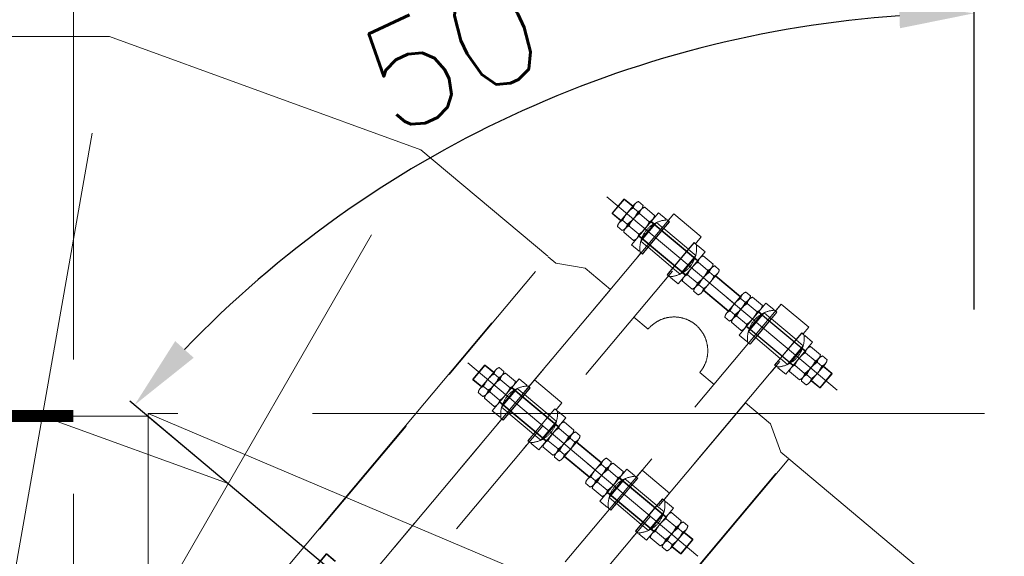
# Model space of a CAD drawing. Header units: inches. Extents: x 0 to 1545919, y 0 to 23143738.
# Tile 93 of 197: x 109610 to 112906, y 164459 to 166254. Entities that reach past the tile are written whole.
import ezdxf

# ---------------------------------------------------------------- set-up
doc = ezdxf.new("R2010")
doc.units = ezdxf.units.IN
doc.header["$LTSCALE"] = 1800
doc.header["$MEASUREMENT"] = 0
doc.linetypes.add('CENTER', pattern=[2, 1.25, -0.25, 0.25, -0.25])
doc.linetypes.add('HIDDEN', pattern=[0.375, 0.25, -0.125])
doc.layers.get('0').update_dxf_attribs({"color": 253, "lineweight": 5})
doc.layers.get('Defpoints').update_dxf_attribs({"lineweight": 18})
for name, color, linetype, lineweight in [('CEN', 8, 'CENTER', 18), ('CWPIPE', 200, 'CENTER', 18), ('DIM', 4, 'Continuous', 18), ('EQUIP', 8, 'HIDDEN', 9), ('GRID', 251, 'CENTER', 18), ('STEEL', 231, 'Continuous', 18)]:
    doc.layers.add(name, color=color, linetype=linetype, lineweight=lineweight)
doc.styles.add('ROMANS', font='romans.shx')
doc.dimstyles.new('MAIN', dxfattribs={"dimtxt": 350, "dimasz": 250, "dimexe": 20, "dimexo": 20, "dimgap": 100, "dimtad": 1, "dimdec": 0, "dimzin": 0, "dimdsep": 46, "dimtxsty": 'ROMANS', "dimcen": 0.09, "dimclrd": 256, "dimclre": 9, "dimclrt": 256, "dimadec": 0, "dimazin": 0, "dimtfac": 1, "dimtdec": 0, "dimtofl": 0, "dimtmove": 0, "dimatfit": 3, "dimfxl": 0.18, "dimtolj": 1, "dimtzin": 0, "dimarcsym": 0})

# ---------------------------------------------------------------- blocks, each defined once
blk = doc.blocks.new('REJOINT-PIPE')
at = {"ltscale": 15}
for p, q in [((-1550, 1028), (-1550, 547.1)), ((-825, 1028), (-825, 547.1)), ((-1550, 22), (-1550, 579.1)), ((-825, 22), (-825, 579.1)), ((0, 22), (0, 579.1))]:
    blk.add_line(p, q, dxfattribs=at)
at = {"ltscale": 4}
for p, q in [((-1580.5, 980), (-1582, 978.5)), ((-1582, 978.5), (-1518, 978.5)), ((-1580.5, 980), (-1519.5, 980)), ((-855.5, 980), (-857, 978.5)), ((-857, 978.5), (-793, 978.5)), ((-855.5, 980), (-794.5, 980)), ((-1512.4, 940.9), (-1592.3, 940.9)), ((-1510, 940.9), (-1592.3, 940.9)), ((-1511.2, 940.9), (-1588.9, 940.9)), ((-1511.2, 940.9), (-1588.9, 940.9)), ((-1511.3, 940.9), (-1588.7, 940.9)), ((-787.4, 940.9), (-867.3, 940.9)), ((-785, 940.9), (-867.3, 940.9)), ((-786.2, 940.9), (-863.9, 940.9)), ((-786.2, 940.9), (-863.9, 940.9)), ((-786.3, 940.9), (-863.7, 940.9)), ((-1512.4, 912.9), (-1592.3, 912.9)), ((-1508.9, 912.9), (-1591.1, 912.9)), ((-1511.2, 912.9), (-1591.1, 912.9)), ((-787.4, 912.9), (-867.3, 912.9)), ((-783.9, 912.9), (-866.1, 912.9)), ((-786.2, 912.9), (-866.1, 912.9)), ((-1480, 861.9), (-1620, 861.9)), ((-1511.2, 861.9), (-1591.1, 861.9)), ((-1582.5, 861.9), (-1582.5, 849.3)), ((-1517.5, 861.9), (-1517.5, 849.3)), ((-755, 861.9), (-895, 861.9)), ((-786.2, 861.9), (-866.1, 861.9)), ((-857.5, 861.9), (-857.5, 849.3)), ((-792.5, 861.9), (-792.5, 849.3)), ((-1620, 824.2), (-1620, 814.6)), ((-1480, 824.2), (-1480, 814.6)), ((-895, 824.2), (-895, 814.6)), ((-755, 824.2), (-755, 814.6)), ((-1620.6, 820), (-1620.6, 814)), ((-1590, 814), (-1620.6, 814)), ((-1590, 814.6), (-1620, 814.6)), ((-1510, 814.6), (-1480, 814.6)), ((-1510, 814), (-1479.4, 814)), ((-1479.4, 820), (-1479.4, 814)), ((-895.6, 820), (-895.6, 814)), ((-865, 814), (-895.6, 814)), ((-865, 814.6), (-895, 814.6)), ((-785, 814.6), (-755, 814.6)), ((-785, 814), (-754.4, 814)), ((-754.4, 820), (-754.4, 814)), ((-1620, 700), (-1620, 706)), ((-1590, 706), (-1620, 706)), ((-1619.5, 695.2), (-1619.5, 705.5)), ((-1590, 705.5), (-1619.5, 705.5)), ((-1510, 706), (-1480, 706)), ((-1509, 705.5), (-1480.5, 705.5)), ((-1480.5, 695.2), (-1480.5, 705.5)), ((-1480, 700), (-1480, 706)), ((-895, 700), (-895, 706)), ((-865, 706), (-895, 706)), ((-894.5, 695.2), (-894.5, 705.5)), ((-865, 705.5), (-894.5, 705.5)), ((-785, 706), (-755, 706)), ((-784, 705.5), (-755.5, 705.5)), ((-755.5, 695.2), (-755.5, 705.5)), ((-755, 700), (-755, 706)), ((-1582.5, 658.1), (-1582.5, 670.7)), ((-1517.5, 658.1), (-1517.5, 670.7)), ((-857.5, 658.1), (-857.5, 670.7)), ((-792.5, 658.1), (-792.5, 670.7)), ((-1480, 658.1), (-1620, 658.1)), ((-1510, 658.1), (-1592.3, 658.1)), ((-1512.4, 658.1), (-1592.3, 658.1)), ((-1511.2, 658.1), (-1588.9, 658.1)), ((-1511.2, 658.1), (-1588.9, 658.1)), ((-1511.3, 658.1), (-1588.7, 658.1)), ((-755, 658.1), (-895, 658.1)), ((-785, 658.1), (-867.3, 658.1)), ((-787.4, 658.1), (-867.3, 658.1)), ((-786.2, 658.1), (-863.9, 658.1)), ((-786.2, 658.1), (-863.9, 658.1)), ((-786.3, 658.1), (-863.7, 658.1)), ((-1512.4, 607.1), (-1592.3, 607.1)), ((-1508.9, 607.1), (-1591.1, 607.1)), ((-1511.2, 607.1), (-1591.1, 607.1)), ((-787.4, 607.1), (-867.3, 607.1)), ((-783.9, 607.1), (-866.1, 607.1)), ((-786.2, 607.1), (-866.1, 607.1)), ((-1511.2, 579.1), (-1591.1, 579.1)), ((-786.2, 579.1), (-866.1, 579.1)), ((-1511.2, 470.9), (-1591.1, 470.9)), ((-786.2, 470.9), (-866.1, 470.9)), ((-1512.4, 442.9), (-1592.3, 442.9)), ((-1508.9, 442.9), (-1591.1, 442.9)), ((-1511.2, 442.9), (-1591.1, 442.9)), ((-787.4, 442.9), (-867.3, 442.9)), ((-783.9, 442.9), (-866.1, 442.9)), ((-786.2, 442.9), (-866.1, 442.9)), ((-1480, 391.9), (-1620, 391.9)), ((-1510, 391.9), (-1592.3, 391.9)), ((-1512.4, 391.9), (-1592.3, 391.9)), ((-1511.2, 391.9), (-1588.9, 391.9)), ((-1511.2, 391.9), (-1588.9, 391.9)), ((-1511.3, 391.9), (-1588.7, 391.9)), ((-1582.5, 391.9), (-1582.5, 379.3)), ((-1517.5, 391.9), (-1517.5, 379.3)), ((-755, 391.9), (-895, 391.9)), ((-785, 391.9), (-867.3, 391.9)), ((-787.4, 391.9), (-867.3, 391.9)), ((-786.2, 391.9), (-863.9, 391.9)), ((-786.2, 391.9), (-863.9, 391.9)), ((-786.3, 391.9), (-863.7, 391.9)), ((-857.5, 391.9), (-857.5, 379.3)), ((-792.5, 391.9), (-792.5, 379.3)), ((-1620, 350), (-1620, 344)), ((-1590, 344), (-1620, 344)), ((-1619.5, 354.8), (-1619.5, 344.5)), ((-1590, 344.5), (-1619.5, 344.5)), ((-1510, 344), (-1480, 344)), ((-1509, 344.5), (-1480.5, 344.5)), ((-1480.5, 354.8), (-1480.5, 344.5)), ((-1480, 350), (-1480, 344)), ((-895, 350), (-895, 344)), ((-865, 344), (-895, 344)), ((-894.5, 354.8), (-894.5, 344.5)), ((-865, 344.5), (-894.5, 344.5)), ((-785, 344), (-755, 344)), ((-784, 344.5), (-755.5, 344.5)), ((-755.5, 354.8), (-755.5, 344.5)), ((-755, 350), (-755, 344)), ((-1620.6, 230), (-1620.6, 236)), ((-1590, 236), (-1620.6, 236)), ((-1620, 225.8), (-1620, 235.4)), ((-1590, 235.4), (-1620, 235.4)), ((-1510, 236), (-1479.4, 236)), ((-1510, 235.4), (-1480, 235.4)), ((-1480, 225.8), (-1480, 235.4)), ((-1479.4, 230), (-1479.4, 236)), ((-895.6, 230), (-895.6, 236)), ((-865, 236), (-895.6, 236)), ((-895, 225.8), (-895, 235.4)), ((-865, 235.4), (-895, 235.4)), ((-785, 236), (-754.4, 236)), ((-785, 235.4), (-755, 235.4)), ((-755, 225.8), (-755, 235.4)), ((-754.4, 230), (-754.4, 236)), ((-1582.5, 188.1), (-1582.5, 200.7)), ((-1517.5, 188.1), (-1517.5, 200.7)), ((-857.5, 188.1), (-857.5, 200.7)), ((-792.5, 188.1), (-792.5, 200.7)), ((-1480, 188.1), (-1620, 188.1)), ((-1511.2, 188.1), (-1591.1, 188.1)), ((-755, 188.1), (-895, 188.1)), ((-786.2, 188.1), (-866.1, 188.1)), ((-1512.4, 137.1), (-1592.3, 137.1)), ((-1508.9, 137.1), (-1591.1, 137.1)), ((-1511.2, 137.1), (-1591.1, 137.1)), ((-787.4, 137.1), (-867.3, 137.1)), ((-783.9, 137.1), (-866.1, 137.1)), ((-786.2, 137.1), (-866.1, 137.1)), ((-1510, 109.1), (-1592.3, 109.1)), ((-1512.4, 109.1), (-1592.3, 109.1)), ((-1511.2, 109.1), (-1588.9, 109.1)), ((-1511.2, 109.1), (-1588.9, 109.1)), ((-1511.3, 109.1), (-1588.7, 109.1)), ((-785, 109.1), (-867.3, 109.1)), ((-787.4, 109.1), (-867.3, 109.1)), ((-786.2, 109.1), (-863.9, 109.1)), ((-786.2, 109.1), (-863.9, 109.1)), ((-786.3, 109.1), (-863.7, 109.1)), ((-1580.5, 70), (-1582, 71.5)), ((-1582, 71.5), (-1518, 71.5)), ((-1580.5, 70), (-1519.5, 70)), ((-855.5, 70), (-857, 71.5)), ((-857, 71.5), (-793, 71.5)), ((-855.5, 70), (-794.5, 70)), ((-30.5, 70), (-32, 71.5)), ((-32, 71.5), (32, 71.5)), ((-30.5, 70), (30.5, 70))]:
    blk.add_line(p, q, dxfattribs=at)
for p, q in [((-1582, 940.9), (-1582, 978.5)), ((-1519.5, 980), (-1518, 978.5)), ((-1518, 940.9), (-1518, 978.5)), ((-857, 940.9), (-857, 978.5)), ((-794.5, 980), (-793, 978.5)), ((-793, 940.9), (-793, 978.5)), ((-1606, 916.9), (-1606, 936.9)), ((-1578.6, 936.9), (-1578.6, 916.9)), ((-1523.7, 936.9), (-1523.7, 916.9)), ((-1496.3, 916.9), (-1496.3, 936.9)), ((-881, 916.9), (-881, 936.9)), ((-853.6, 936.9), (-853.6, 916.9)), ((-798.7, 936.9), (-798.7, 916.9)), ((-771.3, 916.9), (-771.3, 936.9)), ((-1604.8, 865.9), (-1604.8, 908.9)), ((-1577.4, 908.9), (-1577.4, 865.9)), ((-1522.6, 908.9), (-1522.6, 865.9)), ((-1495.2, 865.9), (-1495.2, 908.9)), ((-879.8, 865.9), (-879.8, 908.9)), ((-852.4, 908.9), (-852.4, 865.9)), ((-797.6, 908.9), (-797.6, 865.9)), ((-770.2, 865.9), (-770.2, 908.9)), ((-1620, 827.9), (-1620, 861.9)), ((-1582, 861.9), (-1582, 658.1)), ((-1518, 861.9), (-1518, 658.1)), ((-1480, 827.9), (-1480, 861.9)), ((-895, 827.9), (-895, 861.9)), ((-857, 861.9), (-857, 658.1)), ((-793, 861.9), (-793, 658.1)), ((-755, 827.9), (-755, 861.9)), ((-1616.5, 827.9), (-1620, 827.9)), ((-1591, 814.6), (-1591, 845.7)), ((-1509, 814.6), (-1509, 845.7)), ((-1483.5, 827.9), (-1480, 827.9)), ((-891.5, 827.9), (-895, 827.9)), ((-866, 814.6), (-866, 845.7)), ((-784, 814.6), (-784, 845.7)), ((-758.5, 827.9), (-755, 827.9)), ((-1650, 820), (-1650, 700)), ((-1620.6, 820), (-1650, 820)), ((-1591, 814), (-1591, 706)), ((-1509, 814), (-1509, 706)), ((-1479.4, 820), (-1453.5, 820)), ((-925, 820), (-925, 700)), ((-895.6, 820), (-925, 820)), ((-866, 814), (-866, 706)), ((-784, 814), (-784, 706)), ((-754.4, 820), (-728.5, 820)), ((-1620, 700), (-1650, 700)), ((-1620, 692.1), (-1620, 658.1)), ((-1616.5, 692.1), (-1620, 692.1)), ((-1591, 705.5), (-1591, 674.3)), ((-1509, 705.5), (-1509, 674.3)), ((-1483.5, 692.1), (-1480, 692.1)), ((-1480, 700), (-1453.5, 700)), ((-1480, 692.1), (-1480, 658.1)), ((-1300, 637.9), (-1300, 700)), ((-895, 700), (-925, 700)), ((-895, 692.1), (-895, 658.1)), ((-891.5, 692.1), (-895, 692.1)), ((-866, 705.5), (-866, 674.3)), ((-784, 705.5), (-784, 674.3)), ((-758.5, 692.1), (-755, 692.1)), ((-755, 700), (-728.5, 700)), ((-755, 692.1), (-755, 658.1)), ((-1606, 611.1), (-1606, 654.1)), ((-1578.6, 654.1), (-1578.6, 611.1)), ((-1523.7, 654.1), (-1523.7, 611.1)), ((-1496.3, 611.1), (-1496.3, 654.1)), ((-881, 611.1), (-881, 654.1)), ((-853.6, 654.1), (-853.6, 611.1)), ((-798.7, 654.1), (-798.7, 611.1)), ((-771.3, 611.1), (-771.3, 654.1)), ((-1604.8, 583.1), (-1604.8, 603.1)), ((-1577.4, 603.1), (-1577.4, 583.1)), ((-1522.6, 603.1), (-1522.6, 583.1)), ((-1495.2, 583.1), (-1495.2, 603.1)), ((-879.8, 583.1), (-879.8, 603.1)), ((-852.4, 603.1), (-852.4, 583.1)), ((-797.6, 603.1), (-797.6, 583.1)), ((-770.2, 583.1), (-770.2, 603.1)), ((-1582, 470.9), (-1582, 579.1)), ((-1518, 470.9), (-1518, 579.1)), ((-857, 470.9), (-857, 579.1)), ((-793, 470.9), (-793, 579.1)), ((-1604.8, 466.9), (-1604.8, 446.9)), ((-1577.4, 446.9), (-1577.4, 466.9)), ((-1522.6, 446.9), (-1522.6, 466.9)), ((-1495.2, 466.9), (-1495.2, 446.9)), ((-879.8, 466.9), (-879.8, 446.9)), ((-852.4, 446.9), (-852.4, 466.9)), ((-797.6, 446.9), (-797.6, 466.9)), ((-770.2, 466.9), (-770.2, 446.9)), ((-1606, 438.9), (-1606, 395.9)), ((-1578.6, 395.9), (-1578.6, 438.9)), ((-1523.7, 395.9), (-1523.7, 438.9)), ((-1496.3, 438.9), (-1496.3, 395.9)), ((-881, 438.9), (-881, 395.9)), ((-853.6, 395.9), (-853.6, 438.9)), ((-798.7, 395.9), (-798.7, 438.9)), ((-771.3, 438.9), (-771.3, 395.9)), ((-1300, 350), (-1300, 412.1)), ((-1620, 357.9), (-1620, 391.9)), ((-1591, 344.5), (-1591, 375.7)), ((-1582, 188.1), (-1582, 391.9)), ((-1518, 188.1), (-1518, 391.9)), ((-1509, 344.5), (-1509, 375.7)), ((-1480, 357.9), (-1480, 391.9)), ((-895, 357.9), (-895, 391.9)), ((-866, 344.5), (-866, 375.7)), ((-857, 188.1), (-857, 391.9)), ((-793, 188.1), (-793, 391.9)), ((-784, 344.5), (-784, 375.7)), ((-755, 357.9), (-755, 391.9)), ((-1650, 230), (-1650, 350)), ((-1620, 350), (-1650, 350)), ((-1616.5, 357.9), (-1620, 357.9)), ((-1591, 236), (-1591, 344)), ((-1509, 236), (-1509, 344)), ((-1483.5, 357.9), (-1480, 357.9)), ((-1480, 350), (-1453.5, 350)), ((-925, 230), (-925, 350)), ((-895, 350), (-925, 350)), ((-891.5, 357.9), (-895, 357.9)), ((-866, 236), (-866, 344)), ((-784, 236), (-784, 344)), ((-758.5, 357.9), (-755, 357.9)), ((-755, 350), (-728.5, 350)), ((-1591, 235.4), (-1591, 204.3)), ((-1509, 235.4), (-1509, 204.3)), ((-866, 235.4), (-866, 204.3)), ((-784, 235.4), (-784, 204.3)), ((-1620.6, 230), (-1650, 230)), ((-1620, 222.1), (-1620, 188.1)), ((-1616.5, 222.1), (-1620, 222.1)), ((-1483.5, 222.1), (-1480, 222.1)), ((-1480, 222.1), (-1480, 188.1)), ((-1479.4, 230), (-1453.5, 230)), ((-895.6, 230), (-925, 230)), ((-895, 222.1), (-895, 188.1)), ((-891.5, 222.1), (-895, 222.1)), ((-758.5, 222.1), (-755, 222.1)), ((-755, 222.1), (-755, 188.1)), ((-754.4, 230), (-728.5, 230)), ((-1604.8, 184.1), (-1604.8, 141.1)), ((-1577.4, 141.1), (-1577.4, 184.1)), ((-1522.6, 141.1), (-1522.6, 184.1)), ((-1495.2, 184.1), (-1495.2, 141.1)), ((-879.8, 184.1), (-879.8, 141.1)), ((-852.4, 141.1), (-852.4, 184.1)), ((-797.6, 141.1), (-797.6, 184.1)), ((-770.2, 184.1), (-770.2, 141.1)), ((-1606, 133.1), (-1606, 113.1)), ((-1578.6, 113.1), (-1578.6, 133.1)), ((-1523.7, 113.1), (-1523.7, 133.1)), ((-1496.3, 133.1), (-1496.3, 113.1)), ((-881, 133.1), (-881, 113.1)), ((-853.6, 113.1), (-853.6, 133.1)), ((-798.7, 113.1), (-798.7, 133.1)), ((-771.3, 133.1), (-771.3, 113.1)), ((-1582, 109.1), (-1582, 71.5)), ((-1518, 109.1), (-1518, 71.5)), ((-857, 109.1), (-857, 71.5)), ((-793, 109.1), (-793, 71.5)), ((-32, 109.1), (-32, 71.5)), ((-1519.5, 70), (-1518, 71.5)), ((-794.5, 70), (-793, 71.5))]:
    blk.add_line(p, q)
at = {"linetype": 'HIDDEN', "ltscale": 0.5}
for p, q in [((-1580.5, 980), (-1580.5, 940.9)), ((-1519.5, 980), (-1519.5, 940.9)), ((-855.5, 980), (-855.5, 940.9)), ((-794.5, 980), (-794.5, 940.9)), ((-1580.5, 861.9), (-1580.5, 658.1)), ((-1519.5, 861.9), (-1519.5, 658.1)), ((-855.5, 861.9), (-855.5, 658.1)), ((-794.5, 861.9), (-794.5, 658.1)), ((-1509, 845.7), (-1591, 845.7)), ((-1517.5, 849.3), (-1582.5, 849.3)), ((-784, 845.7), (-866, 845.7)), ((-792.5, 849.3), (-857.5, 849.3)), ((-1590, 814.6), (-1510, 814.6)), ((-1590, 814), (-1510, 814)), ((-865, 814.6), (-785, 814.6)), ((-865, 814), (-785, 814)), ((-1590, 706), (-1510, 706)), ((-1590, 705.5), (-1509, 705.5)), ((-865, 706), (-785, 706)), ((-865, 705.5), (-784, 705.5)), ((-1509, 674.3), (-1591, 674.3)), ((-1517.5, 670.7), (-1582.5, 670.7)), ((-784, 674.3), (-866, 674.3)), ((-792.5, 670.7), (-857.5, 670.7)), ((-1580.5, 470.9), (-1580.5, 579.1)), ((-1519.5, 470.9), (-1519.5, 579.1)), ((-855.5, 470.9), (-855.5, 579.1)), ((-794.5, 470.9), (-794.5, 579.1)), ((-1509, 375.7), (-1591, 375.7)), ((-1517.5, 379.3), (-1582.5, 379.3)), ((-1580.5, 188.1), (-1580.5, 391.9)), ((-1519.5, 188.1), (-1519.5, 391.9)), ((-784, 375.7), (-866, 375.7)), ((-792.5, 379.3), (-857.5, 379.3)), ((-855.5, 188.1), (-855.5, 391.9)), ((-794.5, 188.1), (-794.5, 391.9)), ((-1590, 344.5), (-1509, 344.5)), ((-1590, 344), (-1510, 344)), ((-865, 344.5), (-784, 344.5)), ((-865, 344), (-785, 344)), ((-1590, 236), (-1510, 236)), ((-1590, 235.4), (-1510, 235.4)), ((-865, 236), (-785, 236)), ((-865, 235.4), (-785, 235.4)), ((-1509, 204.3), (-1591, 204.3)), ((-1517.5, 200.7), (-1582.5, 200.7)), ((-784, 204.3), (-866, 204.3)), ((-792.5, 200.7), (-857.5, 200.7)), ((-1580.5, 70), (-1580.5, 109.1)), ((-1519.5, 70), (-1519.5, 109.1)), ((-855.5, 70), (-855.5, 109.1)), ((-794.5, 70), (-794.5, 109.1)), ((-30.5, 70), (-30.5, 109.1))]:
    blk.add_line(p, q, dxfattribs=at)
for points in [[(-1320, 820), (1320, 820), (1320, 930), (1270, 1016.6), (1270, 1050), (-1270, 1050), (-1270, 1016.6), (-1320, 930)], [(-1650, 700), (1650, 700), (1650, 820), (-1650, 820)], [(-1650, 230), (1650, 230), (1650, 350), (-1650, 350)], [(-1320, 230), (1320, 230), (1320, 120), (1270, 33.4), (1270, 0), (-1270, 0), (-1270, 33.4), (-1320, 120)]]:
    blk.add_lwpolyline(points, close=True)
at = {"ltscale": 4}
for centre, radius, start, end in [((-1592.3, 915.3), 25.5, 57.4746, 122.5254), ((-1551.2, 845), 95.9, 73.3748, 106.6252), ((-1510, 915.3), 25.5, 57.4746, 122.5254), ((-867.3, 915.3), 25.5, 57.4746, 122.5254), ((-826.2, 845), 95.9, 73.3748, 106.6252), ((-785, 915.3), 25.5, 57.4746, 122.5254), ((-1592.3, 938.4), 25.5, 237.4746, 302.5254), ((-1591.1, 887.3), 25.5, 57.4746, 122.5254), ((-1551.2, 1008.7), 95.9, 253.3748, 286.6252), ((-1550, 817), 95.9, 73.3748, 106.6252), ((-1510, 938.4), 25.5, 237.4746, 302.5254), ((-1508.9, 887.3), 25.5, 57.4746, 122.5254), ((-867.3, 938.4), 25.5, 237.4746, 302.5254), ((-866.1, 887.3), 25.5, 57.4746, 122.5254), ((-826.2, 1008.7), 95.9, 253.3748, 286.6252), ((-825, 817), 95.9, 73.3748, 106.6252), ((-785, 938.4), 25.5, 237.4746, 302.5254), ((-783.9, 887.3), 25.5, 57.4746, 122.5254), ((-1591.1, 887.4), 25.5, 237.4746, 302.5254), ((-1550, 957.7), 95.9, 253.3748, 286.6252), ((-1508.9, 887.4), 25.5, 237.4746, 302.5254), ((-866.1, 887.4), 25.5, 237.4746, 302.5254), ((-825, 957.7), 95.9, 253.3748, 286.6252), ((-783.9, 887.4), 25.5, 237.4746, 302.5254), ((-1592.3, 632.6), 25.5, 57.4746, 122.5254), ((-1551.2, 562.3), 95.9, 73.3748, 106.6252), ((-1510, 632.6), 25.5, 57.4746, 122.5254), ((-867.3, 632.6), 25.5, 57.4746, 122.5254), ((-826.2, 562.3), 95.9, 73.3748, 106.6252), ((-785, 632.6), 25.5, 57.4746, 122.5254), ((-1592.3, 632.7), 25.5, 237.4746, 302.5254), ((-1591.1, 581.6), 25.5, 57.4746, 122.5254), ((-1551.2, 703), 95.9, 253.3748, 286.6252), ((-1550, 511.3), 95.9, 73.3748, 106.6252), ((-1510, 632.7), 25.5, 237.4746, 302.5254), ((-1508.9, 581.6), 25.5, 57.4746, 122.5254), ((-867.3, 632.7), 25.5, 237.4746, 302.5254), ((-866.1, 581.6), 25.5, 57.4746, 122.5254), ((-826.2, 703), 95.9, 253.3748, 286.6252), ((-825, 511.3), 95.9, 73.3748, 106.6252), ((-785, 632.7), 25.5, 237.4746, 302.5254), ((-783.9, 581.6), 25.5, 57.4746, 122.5254), ((-1591.1, 604.7), 25.5, 237.4746, 302.5254), ((-1550, 675), 95.9, 253.3748, 286.6252), ((-1508.9, 604.7), 25.5, 237.4746, 302.5254), ((-866.1, 604.7), 25.5, 237.4746, 302.5254), ((-825, 675), 95.9, 253.3748, 286.6252), ((-783.9, 604.7), 25.5, 237.4746, 302.5254), ((-1591.1, 445.3), 25.5, 57.4746, 122.5254), ((-1550, 375), 95.9, 73.3748, 106.6252), ((-1508.9, 445.3), 25.5, 57.4746, 122.5254), ((-866.1, 445.3), 25.5, 57.4746, 122.5254), ((-825, 375), 95.9, 73.3748, 106.6252), ((-783.9, 445.3), 25.5, 57.4746, 122.5254), ((-1592.3, 417.3), 25.5, 57.4746, 122.5254), ((-1591.1, 468.4), 25.5, 237.4746, 302.5254), ((-1551.2, 347), 95.9, 73.3748, 106.6252), ((-1550, 538.7), 95.9, 253.3748, 286.6252), ((-1510, 417.3), 25.5, 57.4746, 122.5254), ((-1508.9, 468.4), 25.5, 237.4746, 302.5254), ((-867.3, 417.3), 25.5, 57.4746, 122.5254), ((-866.1, 468.4), 25.5, 237.4746, 302.5254), ((-826.2, 347), 95.9, 73.3748, 106.6252), ((-825, 538.7), 95.9, 253.3748, 286.6252), ((-785, 417.3), 25.5, 57.4746, 122.5254), ((-783.9, 468.4), 25.5, 237.4746, 302.5254), ((-1592.3, 417.4), 25.5, 237.4746, 302.5254), ((-1551.2, 487.7), 95.9, 253.3748, 286.6252), ((-1510, 417.4), 25.5, 237.4746, 302.5254), ((-867.3, 417.4), 25.5, 237.4746, 302.5254), ((-826.2, 487.7), 95.9, 253.3748, 286.6252), ((-785, 417.4), 25.5, 237.4746, 302.5254), ((-1591.1, 162.6), 25.5, 57.4746, 122.5254), ((-1550, 92.3), 95.9, 73.3748, 106.6252), ((-1508.9, 162.6), 25.5, 57.4746, 122.5254), ((-866.1, 162.6), 25.5, 57.4746, 122.5254), ((-825, 92.3), 95.9, 73.3748, 106.6252), ((-783.9, 162.6), 25.5, 57.4746, 122.5254), ((-1592.3, 111.6), 25.5, 57.4746, 122.5254), ((-1591.1, 162.7), 25.5, 237.4746, 302.5254), ((-1551.2, 41.3), 95.9, 73.3748, 106.6252), ((-1550, 233), 95.9, 253.3748, 286.6252), ((-1510, 111.6), 25.5, 57.4746, 122.5254), ((-1508.9, 162.7), 25.5, 237.4746, 302.5254), ((-867.3, 111.6), 25.5, 57.4746, 122.5254), ((-866.1, 162.7), 25.5, 237.4746, 302.5254), ((-826.2, 41.3), 95.9, 73.3748, 106.6252), ((-825, 233), 95.9, 253.3748, 286.6252), ((-785, 111.6), 25.5, 57.4746, 122.5254), ((-783.9, 162.7), 25.5, 237.4746, 302.5254), ((-1592.3, 134.7), 25.5, 237.4746, 302.5254), ((-1551.2, 205), 95.9, 253.3748, 286.6252), ((-1510, 134.7), 25.5, 237.4746, 302.5254), ((-867.3, 134.7), 25.5, 237.4746, 302.5254), ((-826.2, 205), 95.9, 253.3748, 286.6252), ((-785, 134.7), 25.5, 237.4746, 302.5254)]:
    blk.add_arc(centre, radius, start, end, dxfattribs=at)
for centre, radius, start, end in [((-1550, 760), 95, 42.5369, 137.4631), ((-825, 760), 95, 42.5369, 137.4631), ((-1550, 760), 95, 222.9811, 317.0189), ((-825, 760), 95, 222.9811, 317.0189), ((-1300, 525), 112.9, 90, 270), ((-1550, 290), 95, 42.9811, 137.0189), ((-825, 290), 95, 42.9811, 137.0189), ((-1550, 290), 95, 222.5369, 317.4631), ((-825, 290), 95, 222.5369, 317.4631)]:
    blk.add_arc(centre, radius, start, end)
blk = doc.blocks.new('A$C121E3B63')
for p, q in [((1270, 0), (-1270, 0)), ((-1270, 0), (-1270, -554.5)), ((1270, 0), (1270, -106.7)), ((1270, -106.7), (-1270, -554.5)), ((1343, -307.2), (1270, -106.7)), ((1343, -307.2), (-890.7, -1596.8)), ((1343, -307.2), (1411.5, -388.9)), ((1411.5, -388.9), (-534.2, -2021.6)), ((-890.7, -1596.8), (-1270, -554.5)), ((-890.7, -1596.8), (-534.2, -2021.6))]:
    blk.add_line(p, q)
at = {"color": 2, "linetype": 'CENTER'}
for p, q in [((0, 0), (0, -682.4)), ((226.2, -952), (0, -330.6)), ((0, -682.4), (438.7, -1205.2))]:
    blk.add_line(p, q, dxfattribs=at)
blk = doc.blocks.new('*D967')
at = {"layer": 'Defpoints', "color": 0, "transparency": 16777216}
for p in [(111752.8, 166121.5), (112805, 165264.8), (111367.1, 163813.6), (112805, 162607), (112805, 159856.8)]:
    blk.add_point(p, dxfattribs=at)
at = {"layer": 'DIM', "color": 9, "lineweight": -2, "transparency": 16777216}
for p, q in [((112805, 165284.8), (112805, 166295.7)), ((111351.8, 163826.4), (109979.4, 164978))]:
    blk.add_line(p, q, dxfattribs=at)
at = {"layer": 'DIM', "lineweight": -2, "transparency": 16777216}
blk.add_arc((112805, 162607), 3668.6, 93.9052, 136.0948, dxfattribs=at)
at = {"layer": 'DIM', "transparency": 16777216}
for points in [[(112553.7, 166308.8), (112556.6, 166225.5), (112805, 166275.7)], [(110192.8, 165123.3), (110130.8, 165179), (109994.7, 164965.2)]]:
    blk.add_solid(points, dxfattribs=at)
at = {"layer": 'DIM', "transparency": 16777216, "insert": (111138.4, 166181.2), "char_height": 350, "attachment_point": 5, "rotation": 25, "style": 'ROMANS'}
blk.add_mtext('\\A1;50°', dxfattribs=at)

msp = doc.modelspace()

# ---------------------------------------------------------------- linework, layer by layer
at = {"layer": 'CEN'}
msp.add_line((110040.003, 164937.047), (120040.003, 160702.047), dxfattribs=at)
msp.add_lwpolyline([(110040.003, 160702.047), (120040.003, 160702.047), (120040.003, 164937.047), (110040.003, 164937.047)], close=True, dxfattribs=at)
at = {"layer": 'CWPIPE', "ltscale": 10}
msp.add_lwpolyline([(112185.009, 164785.15), (110552.329, 162839.397), (111988.662, 161634.171, 1), (113621.343, 163579.923)], format="xyb", close=True, dxfattribs=at)
at = {"layer": 'GRID'}
msp.add_line((109790.003, 121918.052), (109790.003, 185637.047), dxfattribs=at)
at = {"layer": 'STEEL', "const_width": 40}
msp.add_lwpolyline([(98790.003, 164928.439), (109790.003, 164928.439)], dxfattribs=at)

# ---------------------------------------------------------------- block references
at = {"layer": 'CWPIPE', "rotation": 230}
msp.add_blockref('A$C121E3B63', (110561.258, 164489.772), dxfattribs=at)
at = {"layer": 'EQUIP', "rotation": 230}
msp.add_blockref('REJOINT-PIPE', (110562.79, 164488.486), dxfattribs=at)

# ---------------------------------------------------------------- dimensions: what is measured, and where the dimension line sits
at = {"layer": 'DIM'}
dim = msp.add_angular_dim_2l(base=(111752.83, 166121.549), line1=((112805.003, 159856.849), (112805.003, 165264.84)), line2=((112805.003, 162607.047), (111367.137, 163813.559)), dimstyle='MAIN', dxfattribs=at)
dim.commit()
dim.dimension.update_dxf_attribs({"geometry": '*D967', "text_midpoint": (111138.355, 166181.183)})

doc.saveas('drawing.dxf')
